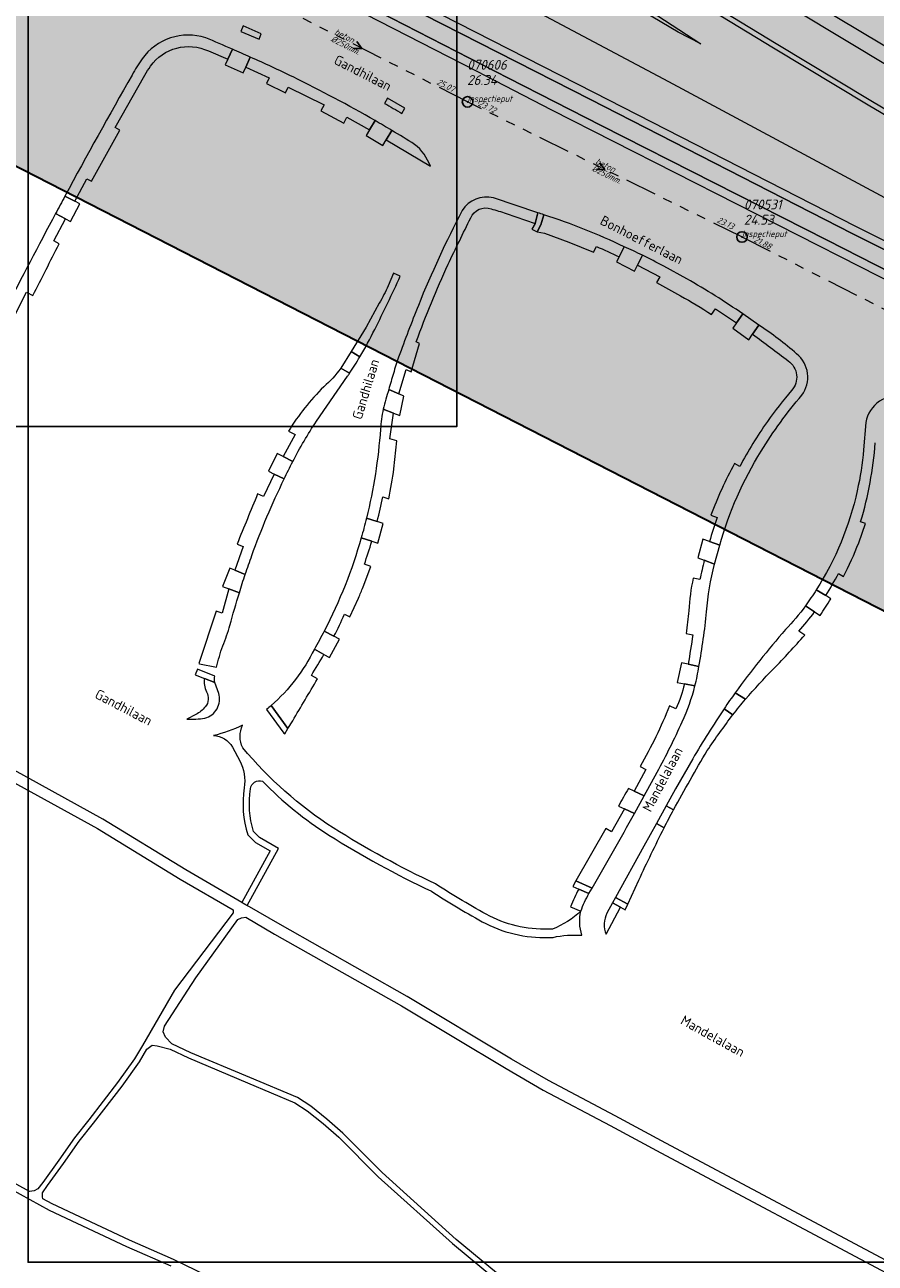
# Model space of a CAD drawing. Extents: x 148869 to 161638, y 453607 to 469810.
# Tile 28 of 256: x 153268 to 153430, y 460629 to 460865. Entities that reach past the tile are written whole.
import ezdxf
from ezdxf.enums import TextEntityAlignment as Align

# ---------------------------------------------------------------- set-up
doc = ezdxf.new("R2010")
doc.units = 0
doc.header["$PDMODE"] = 32
doc.header["$PDSIZE"] = 2
doc.linetypes.add('RI-GWA', pattern=[18.45, 6, -1.8, 1.75, -1.8, 1.75, -1.8, 1.75, -1.8])
doc.layers.get('0').update_dxf_attribs({"linetype": 'CONTINUOUS'})
doc.layers.get('DEFPOINTS').update_dxf_attribs({"linetype": 'CONTINUOUS'})
doc.layers.add('2021', color=41, linetype='CONTINUOUS')
doc.layers.add('2021 hatch', color=41, linetype='CONTINUOUS')
for name, color, linetype, lineweight in [('B-OI-RI-GWA-MATERIAAL-T18', 10, 'CONTINUOUS', 18), ('B-OI-RI-GWA-PUTDEKSELHOOGTE-T25', 10, 'CONTINUOUS', 25), ('B-OI-RI-GWA_BOB-T18', 10, 'CONTINUOUS', 18), ('B-OI-RI-GWA_DIAMETER-T18', 10, 'CONTINUOUS', 18), ('B-OI-RI-GWA_PUTNUMMER-T18', 10, 'CONTINUOUS', 18), ('B-OI-RI-GWA_RIOOLPUT-S', 10, 'CONTINUOUS', 25), ('B-OI-RI-GWA_TRANSPORTLEIDING-G', 10, 'RI-GWA', 18), ('B-OI-RI-STROOMRICHTING-S', 252, 'CONTINUOUS', 25), ('B-RO-OG-TERREIN_CULTUURSCHEIDING-GV', 251, 'CONTINUOUS', 18), ('B-RO-OG-TOPOGRAFIE-T18', 2, 'CONTINUOUS', 18), ('B-RO-VH-VERHARDING_ASFALT-GV', 251, 'CONTINUOUS', 18), ('B-RO-VH-VERHARDING_FUNDERING_ZAND-GV', 251, 'CONTINUOUS', 18), ('B-RO-VH-VERHARDING_GRASBETONSTEEN-GV', 251, 'CONTINUOUS', 18), ('B-RO-VH-VERHARDING_HALFVERHARDING_GRIND-GV', 251, 'CONTINUOUS', 18), ('B-RO-VH-VERHARDING_STRAATBAKSTEEN-GV', 251, 'CONTINUOUS', 18), ('N-OI-KG-BEHEERGRENS-G-2021', 221, 'XX-WERKGRENS', 35), ('X-XX-AL-TEKENBLAD-KADER-G-OZ', 1, 'CONTINUOUS', 25)]:
    doc.layers.add(name, color=color, linetype=linetype, lineweight=lineweight)
doc.styles.add('NLCS-ISO-M200-T18', font='NLCS-ISO.ttf', dxfattribs={"height": 0.36})
doc.styles.add('NLCS-ISO-M500-T18_CURSIEF', font='NLCS-ISO.ttf', dxfattribs={"oblique": 15, "height": 0.9})
doc.styles.add('NLCS-ISO-M750-T25_CURSIEF', font='NLCS-ISO.ttf', dxfattribs={"oblique": 15, "height": 1.875})
doc.linetypes.add('XX-WERKGRENS', pattern='A,0,[137,NLCS.SHX,S=0.1,R=0,X=-1.1,Y=-1.35],-6', length=6)

# ---------------------------------------------------------------- blocks, each defined once
blk = doc.blocks.new('ACMAP_ANN_TEMPLATE_gwa-diam')
at = {"color": 0, "linetype": 'ByBlock', "style": 'NLCS-ISO-M500-T18_CURSIEF', "oblique": 15}
blk.add_attdef('gwa-diam', (-2.2, -1.3), '', height=1.2, dxfattribs=at)
blk = doc.blocks.new('ACMAP_ANN_TEMPLATE_gwa-materiaal')
at = {"color": 0, "linetype": 'ByBlock', "style": 'NLCS-ISO-M500-T18_CURSIEF', "oblique": 15}
blk.add_attdef('gwa-mat', (-2.2, 0.2), '', height=1.2, dxfattribs=at)
blk = doc.blocks.new('ACMAP_ANN_TEMPLATE_gwa-nap-l')
at = {"color": 0, "linetype": 'ByBlock', "style": 'NLCS-ISO-M500-T18_CURSIEF', "oblique": 15}
blk.add_attdef('gwa-nap-l', (2.3, 0.2), '', height=1.2, dxfattribs=at)
blk = doc.blocks.new('ACMAP_ANN_TEMPLATE_gwa-nap-r')
at = {"color": 0, "linetype": 'ByBlock', "style": 'NLCS-ISO-M500-T18_CURSIEF', "oblique": 15}
blk.add_attdef('gwa-nap-r', (-5.6, 0.2), '', height=1.2, dxfattribs=at)
blk = doc.blocks.new('ACMAP_ANN_TEMPLATE_gwa-puth')
at = {"color": 0, "linetype": 'ByBlock', "style": 'NLCS-ISO-M750-T25_CURSIEF', "oblique": 15}
blk.add_attdef('gwa-puth', (3, -5), '', height=1.88, dxfattribs=at)
blk = doc.blocks.new('ACMAP_ANN_TEMPLATE_gwa-putnr')
at = {"color": 0, "linetype": 'ByBlock', "style": 'NLCS-ISO-M750-T25_CURSIEF', "oblique": 15}
blk.add_attdef('gwa-putnr', (3, -2.1), '', height=1.88, dxfattribs=at)
blk = doc.blocks.new('ACMAP_ANN_TEMPLATE_type knoop')
at = {"layer": 'DEFPOINTS', "style": 'NLCS-ISO-M500-T18_CURSIEF', "oblique": 15}
blk.add_attdef('type_knoop', (0, 0), '', height=1.2, dxfattribs=at)

msp = doc.modelspace()

# ---------------------------------------------------------------- hatches: boundary and pattern name
at = {"layer": '2021 hatch', "transparency": 33554636}
h = msp.add_hatch(color=256, dxfattribs=at)
h.dxf.hatch_style = 1
h.paths.add_polyline_path([(153826.57, 462066.25), (153947.46, 462191.01), (154055.28, 462277.11), (154084.55, 462323.51), (154239.31, 462326.82), (154306.49, 462353.82), (154388.2, 462469.94), (154437.2, 462500.14), (154551.66, 462589.48), (154652.94, 462620.29), (154689.97, 462631.74), (154910.27, 462447.69), (154936.89, 462395.54), (154956.69, 462367.04), (154981.01, 462341.27), (155014.96, 462312.37), (155089.08, 462252), (155130.97, 462169.29), (155163.94, 462056.17), (155148.2, 461966.87), (155196.02, 461912.58), (155217.82, 461862.57), (155303.92, 461822.34), (155485.37, 461548.33), (155521.4, 461502.48), (155581.82, 461452.82), (155601.14, 461355.07), (155613.01, 461296.61), (155560.2, 461155.81), (155085.91, 460999.21), (155039.1, 460983.21), (155010.86, 460976.06), (154725.47, 460991.08), (154655.4, 460953.15), (154605.07, 460869.27), (154486.06, 460830.39), (154402.82, 460843.98), (154171.11, 460596.17), (154145.15, 460533.59), (154069.54, 460287.95), (153971.58, 460462.91), (153513.93, 460549.99), (153569.41, 460682.03), (152881.49, 461034.8), (152904.11, 461239.2), (152951.54, 461324.49), (152972.83, 461377.93), (153021.69, 461437.41), (153109.43, 461452.97), (153391.54, 461591.62), (153665.34, 461928.76), (153805.21, 461951.08)])

# ---------------------------------------------------------------- linework, layer by layer
at = {"layer": '2021', "flags": 128}
msp.add_lwpolyline([(155601.14, 461355.07), (155613.01, 461296.61), (155560.2, 461155.81), (155085.91, 460999.21), (155039.1, 460983.21), (155010.86, 460976.06), (154725.47, 460991.08), (154655.4, 460953.15), (154605.07, 460869.27), (154486.06, 460830.39), (154402.82, 460843.98), (154171.11, 460596.17), (154145.15, 460533.59), (154069.54, 460287.95), (153971.58, 460462.91), (153513.93, 460549.99), (153569.41, 460682.03), (152881.49, 461034.8), (152904.11, 461239.2), (152951.54, 461324.49), (152972.83, 461377.93)], dxfattribs=at)
at = {"layer": 'B-OI-RI-GWA_RIOOLPUT-S'}
for p in [(153352.19, 460849.84), (153404.48, 460824.09)]:
    msp.add_point(p, dxfattribs=at)
at = {"layer": 'B-OI-RI-GWA_TRANSPORTLEIDING-G'}
for p, q in [((153352.19, 460849.84), (153311.95, 460870.22)), ((153404.48, 460824.09), (153352.19, 460849.84)), ((153404.48, 460824.09), (153464.2, 460793.81))]:
    msp.add_line(p, q, dxfattribs=at)
at = {"layer": 'B-OI-RI-STROOMRICHTING-S'}
for points in [[(153331.11, 460861.32), (153332.07, 460860.03), (153330.45, 460860.04)], [(153377.36, 460838.25), (153378.33, 460836.97), (153376.73, 460836.96)]]:
    msp.add_lwpolyline(points, dxfattribs=at)
at = {"layer": 'B-RO-OG-TERREIN_CULTUURSCHEIDING-GV', "flags": 128}
for points in [[(153326.54, 460887.75), (153390.46, 460853.73), (153471.15, 460810.39), (153470.89, 460807.94), (153487.55, 460799.45), (153559.48, 460763.59), (153623.67, 460730.31), (153625.83, 460733.52), (153626.24, 460734.02), (153616.36, 460739.6), (153587.55, 460755.84), (153557.74, 460772.66), (153533.82, 460786.2), (153510.58, 460799.89), (153487.23, 460814.03), (153471.17, 460824.27), (153466.64, 460826.91), (153446.51, 460838.62), (153428.53, 460849.22), (153410.49, 460860.09), (153392.19, 460871.28)], [(153377.36, 460873.51), (153396.66, 460860.89), (153392.32, 460863.12), (153358.24, 460883.37)]]:
    msp.add_lwpolyline(points, dxfattribs=at)
at = {"layer": 'B-RO-VH-VERHARDING_ASFALT-GV', "flags": 128}
for points in [[(153462.29, 460839.11), (153451.24, 460845.41), (153438.8, 460852.8), (153432.77, 460856.38), (153414.9, 460867.1), (153396.58, 460878.38), (153388.88, 460883.17), (153379.3, 460889.13), (153362.09, 460900), (153353.76, 460905.4), (153348.87, 460908.58), (153346.24, 460910.28), (153344.92, 460911.14), (153326.87, 460923), (153309.78, 460934.53), (153291.49, 460946.85), (153273.49, 460959.47), (153270.88, 460961.31)], [(153392.72, 460872.13), (153411.01, 460860.94), (153429.04, 460850.07), (153435.09, 460846.51), (153447.02, 460839.48), (153467.15, 460827.78), (153470.27, 460825.96), (153474.01, 460832.36)], [(153416.7, 460869.51), (153427.43, 460863.05), (153434.33, 460858.9), (153451.76, 460848.54), (153464.14, 460841.31), (153475.53, 460834.97), (153479.4, 460841.59), (153476.78, 460843.03), (153468.03, 460847.95), (153455.98, 460855.05), (153438.26, 460865.5)]]:
    msp.add_lwpolyline(points, dxfattribs=at)
for points in [[(153305.99, 460885.88), (153304.4, 460882.79), (153335.24, 460867.03), (153360.02, 460854.38), (153377.66, 460845.36), (153420.69, 460823.47), (153448.47, 460809.29), (153450.04, 460812.41), (153425.46, 460824.75), (153375.59, 460850.31), (153336.81, 460870.1)], [(153306.67, 460887.23), (153305.99, 460885.88), (153336.81, 460870.1), (153375.59, 460850.31), (153425.46, 460824.75), (153450.04, 460812.41), (153450.71, 460813.75), (153426.14, 460826.08), (153376.27, 460851.65), (153337.5, 460871.46), (153321.27, 460879.76)], [(153447.8, 460807.95), (153448.47, 460809.29), (153420.69, 460823.47), (153377.66, 460845.36), (153360.02, 460854.38), (153335.24, 460867.03), (153304.4, 460882.79), (153303.72, 460881.46), (153353.83, 460855.76), (153368.2, 460848.35), (153426.96, 460818.46), (153440.11, 460811.74)]]:
    msp.add_lwpolyline(points, close=True, dxfattribs=at)
at = {"layer": 'B-RO-VH-VERHARDING_FUNDERING_ZAND-GV', "flags": 128}
for points in [[(153433.87, 460628.01), (153389.99, 460651.4), (153380.34, 460656.6), (153367.62, 460663.32), (153360.6, 460667.43), (153340.67, 460679.37), (153316.47, 460693.05), (153310.24, 460696.68), (153309.2, 460697.29), (153298.53, 460703.51), (153282.72, 460713.16), (153258.52, 460726.47)], [(153257.49, 460724.66), (153281.67, 460711.36), (153297.46, 460701.72), (153307.57, 460695.84), (153307.55, 460695.29), (153296.34, 460680.53), (153290.25, 460670.02), (153288.77, 460667.49), (153285.5, 460662.94), (153280.07, 460655.84), (153277.33, 460652.42), (153274.35, 460648.16), (153271.28, 460643.93), (153270.33, 460642.68), (153269.64, 460642.29), (153268.73, 460642.18), (153262.03, 460645.85)], [(153370.51, 460616.06), (153350.04, 460633.07), (153335.91, 460645.78), (153328.41, 460653.31), (153325.37, 460655.94), (153322.31, 460658.47), (153319.79, 460660.07), (153310.71, 460663.91), (153299.49, 460668.63), (153295.89, 460670.34), (153294.68, 460671.57), (153294.24, 460672.62), (153294.46, 460673.7), (153300.45, 460682.89), (153308.44, 460694.02), (153309.13, 460694.33), (153309.95, 460694.45), (153315.44, 460691.25), (153339.62, 460677.58), (153359.54, 460665.64), (153366.61, 460661.5), (153379.36, 460654.77), (153389.01, 460649.57), (153432.87, 460626.19)], [(153310.95, 460622.05), (153296.19, 460629.23), (153287.78, 460632.89), (153273.05, 460639.82), (153271.29, 460640.78), (153271.21, 460641.18), (153271.25, 460641.93), (153272.17, 460643.31), (153275.23, 460647.54), (153278.2, 460651.78), (153280.92, 460655.18), (153286.37, 460662.29), (153289.68, 460666.91), (153291.07, 460669.29), (153292.12, 460670.09), (153293.08, 460669.94), (153295.53, 460669.32), (153299.05, 460667.65), (153310.29, 460662.91), (153319.29, 460659.11), (153321.67, 460657.59), (153324.67, 460655.12), (153327.67, 460652.52), (153335.16, 460645), (153349.33, 460632.25), (153369.82, 460615.23)], [(153261.4, 460644.71), (153272.46, 460638.66), (153287.24, 460631.7), (153295.65, 460628.05)]]:
    msp.add_lwpolyline(points, dxfattribs=at)
at = {"layer": 'B-RO-VH-VERHARDING_GRASBETONSTEEN-GV'}
for points in [[(153302.32, 460862.04, 0.328762), (153290.2, 460858.01)], [(153291.81, 460856.62, -0.365277), (153302.85, 460859.54)], [(153307.4, 460859.87, 0.003735), (153302.32, 460862.04)], [(153290.2, 460858.01, 0.047338), (153288.3, 460854.95)], [(153318.96, 460854.58, 0.008813), (153310.81, 460858.36)], [(153290.73, 460854.95, -0.019189), (153291.81, 460856.62)], [(153288.3, 460854.95, 0.006697), (153275.49, 460831.87)], [(153334.58, 460846.27, 0.017297), (153318.96, 460854.58)], [(153336.37, 460849.55, -0.008787), (153339.68, 460847.63)], [(153342.12, 460841.74, 0.00501), (153337.76, 460844.4)], [(153345.11, 460837.56, 0.138082), (153342.12, 460841.74)], [(153357.14, 460831.52, 0.335595), (153351.17, 460829.12)], [(153352.81, 460827.73, -0.40103), (153356.68, 460829.45)], [(153356.68, 460829.45, -0.020327), (153359.54, 460828.55)], [(153273.71, 460828.55, 0.004492), (153264.06, 460810.12)], [(153351.17, 460829.12, 0.024247), (153342.82, 460811.05)], [(153348.5, 460818.89, -0.005046), (153352.81, 460827.73)], [(153382.04, 460822.22, 0.034022), (153366.73, 460828.33)], [(153269.41, 460812.93, -0.00085), (153274.39, 460822.79)], [(153376.73, 460822.3, -0.00234), (153381.07, 460820.29)], [(153389.57, 460818.51, 0.011943), (153385.51, 460820.61)], [(153342.41, 460804.12, -0.018807), (153348.5, 460818.89)], [(153334.51, 460806.46, 0.010706), (153339.39, 460816.62)], [(153404.64, 460809.42, 0.021217), (153393.97, 460816.12)], [(153337.06, 460814.78, -0.02989), (153335.38, 460811.47)], [(153392.76, 460812.88, -0.019163), (153398.68, 460809.32)], [(153342.82, 460811.05, 0.006576), (153339.07, 460801.2)], [(153331.69, 460801.26, 0.019833), (153334.51, 460806.46)], [(153414.88, 460801.84, 0.033873), (153407.71, 460807.28)], [(153406.5, 460805.54, -0.00717), (153413.29, 460800.46)], [(153339.07, 460801.2, 0.015093), (153338.08, 460798.09)], [(153415.87, 460793.94, 0.401983), (153414.88, 460801.84)], [(153328.03, 460799.09, -0.070676), (153324.81, 460795.56)], [(153413.29, 460800.46, -0.452842), (153413.94, 460794.86)], [(153329.33, 460797.55, 0.002024), (153329.71, 460798.12)], [(153338.08, 460798.09, 0.002889), (153337.18, 460795.03)], [(153324.81, 460795.56, 0.059228), (153318.08, 460787.08)], [(153408.14, 460783.3, -0.037977), (153415.87, 460793.94)], [(153413.94, 460794.86, 0.020992), (153409.32, 460788.92)], [(153435.44, 460793.69, 0.433646), (153428.09, 460788.73)], [(153336.12, 460791.28, 0.030652), (153335.61, 460787.47)], [(153318.89, 460781.28, -0.026221), (153323.4, 460788.97)], [(153335.61, 460787.47, -0.041512), (153332.95, 460770.51)], [(153409.32, 460788.92, 0.032329), (153404.07, 460780.36)], [(153427.07, 460769.83, 0.055977), (153429.86, 460784.89)], [(153400.26, 460765.33, -0.071396), (153408.14, 460783.3)], [(153427.64, 460783.53, -0.03468), (153426.43, 460775.74)], [(153337.17, 460774.2, 0.023918), (153338.16, 460779.93)], [(153403.03, 460780.91, 0.03192), (153398.54, 460771.07)], [(153311.11, 460763.41, -0.028094), (153317.27, 460777.97)], [(153312.21, 460775.16, 0.001383), (153308.29, 460765.58)], [(153426.43, 460775.74, -0.088028), (153418.64, 460756.85)], [(153334.99, 460769.87, 0.012073), (153336.03, 460774.6)], [(153399.75, 460770.62, 0.012222), (153398.29, 460766.06)], [(153331.95, 460766.73, -0.049464), (153324.9, 460749)], [(153332.56, 460761.71, -0.001647), (153333.97, 460766.09)], [(153423.82, 460759.36, 0.019371), (153426.72, 460765.78)], [(153309.85, 460759.8, -0.005205), (153311.11, 460763.41)], [(153397.3, 460762.49, 0.007389), (153396.46, 460758.81)], [(153397.74, 460752.67, -0.045121), (153399.27, 460761.76)], [(153395.19, 460759.1, 0.039276), (153394.33, 460752.87)], [(153420.42, 460755.75, 0.016157), (153422.88, 460759.97)], [(153306.93, 460750.08, -0.009497), (153308.72, 460756.27)], [(153331.43, 460755.29, 0.006158), (153332.28, 460757.39)], [(153416.55, 460753.78, -0.030396), (153412.78, 460749.27)], [(153326.75, 460748.01, 0.010697), (153328.76, 460752.19)], [(153394.33, 460752.87, -0.002071), (153393.84, 460748.52)], [(153396.27, 460742.25, 0.01986), (153397.74, 460752.67)], [(153415.31, 460748.94, 0.013422), (153418.31, 460752.65)], [(153305.56, 460746.15, 0.026334), (153306.93, 460750.08)], [(153412.78, 460749.27, 0.023174), (153403.2, 460737.23)], [(153395.12, 460748.3, -0.006216), (153394.21, 460742.66)], [(153410.46, 460741.79, 0.016946), (153416.42, 460748.23)], [(153304.38, 460742.1, -0.029552), (153305.56, 460746.15)], [(153323.01, 460745.52, -0.098164), (153314.8, 460734.82)], [(153322.44, 460740.53, 0.008447), (153324.84, 460744.54)], [(153302.09, 460739.96, 0.155353), (153302.47, 460737.41)], [(153318.88, 460731.88, -0.001257), (153323.61, 460739.86)], [(153405.15, 460735.98, -0.01394), (153410.46, 460741.79)], [(153302.47, 460737.41, -0.313769), (153302.23, 460734.55)], [(153393.5, 460738.94, -0.060013), (153391.88, 460734.18)], [(153393.09, 460731.72, 0.047455), (153395.52, 460738.54)], [(153302.15, 460732.38, 0.422408), (153304.79, 460737.12)], [(153302.23, 460734.55, -0.100546), (153300.44, 460733.09)], [(153390.67, 460734.71, -0.037103), (153385.06, 460723.2)], [(153401.11, 460734.19, 0.021172), (153395.11, 460724.65)], [(153397.85, 460726.2, -0.014125), (153402.76, 460733.05)], [(153298.72, 460732.2, 0.038186), (153302.15, 460732.38)], [(153388.3, 460722.11, 0.022155), (153393.09, 460731.72)], [(153391.45, 460714.94, -0.009232), (153397.85, 460726.2)], [(153375.93, 460699.98, 0.00492), (153384, 460714.24)], [(153384.82, 460701.53, -0.007839), (153389.64, 460711.49)], [(153373.39, 460699.83, 0.039803), (153371.83, 460696.44)], [(153373.8, 460695.64, -0.045998), (153375.33, 460698.98)], [(153378.75, 460695.23, 0.207001), (153378.58, 460691.2)]]:
    msp.add_lwpolyline(points, format="xyb", dxfattribs=at)
at = {"layer": 'B-RO-VH-VERHARDING_GRASBETONSTEEN-GV', "flags": 128}
msp.add_lwpolyline([(153312.48, 460861.76), (153312.9, 460862.78), (153309.45, 460864.32), (153309.02, 460863.28)], close=True, dxfattribs=at)
for points in [[(153302.85, 460859.54), (153306.53, 460857.98)], [(153306.53, 460857.98), (153307.4, 460859.87)], [(153310.81, 460858.36), (153309.95, 460856.48), (153314.43, 460854.41), (153313.89, 460853.34), (153317.53, 460851.59), (153318.05, 460852.67), (153324.85, 460849.27), (153324.22, 460848.12), (153328.65, 460845.8), (153329.22, 460846.9), (153333.5, 460844.48)], [(153275.49, 460831.87), (153277.35, 460830.91), (153279.68, 460835.15), (153280.55, 460834.7), (153285.98, 460844.46), (153285.08, 460844.97), (153290.73, 460854.95)], [(153339.68, 460847.63), (153340.23, 460848.61), (153336.95, 460850.53), (153336.37, 460849.55)], [(153333.5, 460844.48), (153334.58, 460846.27)], [(153337.76, 460844.4), (153336.7, 460842.62), (153345.11, 460837.56)], [(153359.54, 460828.55), (153365.05, 460826.67), (153365.6, 460828.69), (153357.14, 460831.52)], [(153274.39, 460822.79), (153273.36, 460823.36), (153275.58, 460827.55), (153273.71, 460828.55)], [(153366.73, 460828.33), (153366.17, 460826.4), (153365.47, 460825.05), (153366.86, 460824.8), (153371.51, 460823.1), (153376.17, 460821.21), (153376.73, 460822.3)], [(153381.07, 460820.29), (153382.04, 460822.22)], [(153385.51, 460820.61), (153384.56, 460818.72), (153388.84, 460816.48), (153388.22, 460815.41), (153392.76, 460812.88)], [(153393.97, 460816.12), (153389.57, 460818.51)], [(153339.39, 460816.62), (153338.12, 460817.21), (153337.06, 460814.78)], [(153264.06, 460810.12), (153265.95, 460809.17), (153268.2, 460813.56), (153269.41, 460812.93)], [(153335.38, 460811.47), (153332.85, 460806.93), (153330.03, 460802.28), (153331.69, 460801.26)], [(153398.68, 460809.32), (153399.41, 460810.37), (153403.44, 460807.7)], [(153403.44, 460807.7), (153404.64, 460809.42)], [(153407.71, 460807.28), (153406.5, 460805.54)], [(153337.18, 460795.03), (153339.08, 460794.21), (153340.48, 460798.81), (153341.48, 460798.42), (153343.02, 460803.82), (153342.41, 460804.12)], [(153329.71, 460798.12), (153328.03, 460799.09)], [(153323.4, 460788.97), (153329.33, 460797.55)], [(153338.16, 460779.93), (153338.7, 460785.24), (153337.4, 460785.6), (153338.11, 460790.53), (153336.12, 460791.28)], [(153318.08, 460787.08), (153319.33, 460786.45), (153317.04, 460782.23), (153318.89, 460781.28)], [(153428.09, 460788.73), (153427.64, 460783.53)], [(153404.07, 460780.36), (153403.03, 460780.91)], [(153315.36, 460778.91), (153313.35, 460774.64), (153312.21, 460775.16)], [(153317.27, 460777.97), (153315.36, 460778.91)], [(153336.03, 460774.6), (153337.17, 460774.2)], [(153332.95, 460770.51), (153334.99, 460769.87)], [(153398.54, 460771.07), (153399.75, 460770.62)], [(153426.72, 460765.78), (153428, 460769.51), (153427.07, 460769.83)], [(153308.29, 460765.58), (153309.48, 460765.13), (153307.89, 460760.59), (153309.85, 460759.8)], [(153333.97, 460766.09), (153331.95, 460766.73)], [(153398.29, 460766.06), (153400.26, 460765.33)], [(153332.28, 460757.39), (153333.75, 460761.27)], [(153333.75, 460761.27), (153332.56, 460761.71)], [(153399.27, 460761.76), (153397.3, 460762.49)], [(153396.46, 460758.81), (153395.19, 460759.1)], [(153422.88, 460759.97), (153423.82, 460759.36)], [(153308.72, 460756.27), (153306.75, 460757.02), (153305.44, 460752.41), (153304.28, 460752.81), (153301.02, 460742.78), (153301.16, 460742.75)], [(153418.64, 460756.85), (153420.42, 460755.75)], [(153328.76, 460752.19), (153329.75, 460751.69), (153331.43, 460755.29)], [(153418.31, 460752.65), (153416.55, 460753.78)], [(153324.9, 460749), (153326.75, 460748.01)], [(153393.84, 460748.52), (153395.12, 460748.3)], [(153416.42, 460748.23), (153415.31, 460748.94)], [(153324.84, 460744.54), (153323.01, 460745.52)], [(153301.16, 460742.75), (153304.38, 460742.1)], [(153394.21, 460742.66), (153396.27, 460742.25)], [(153304.06, 460739.18), (153302.09, 460739.96)], [(153323.61, 460739.86), (153322.44, 460740.53)], [(153304.79, 460737.12), (153304.06, 460739.18)], [(153395.52, 460738.54), (153393.5, 460738.94)], [(153403.2, 460737.23), (153405.15, 460735.98)], [(153314.8, 460734.82), (153317.98, 460730.43)], [(153300.44, 460733.09), (153298.72, 460732.2)], [(153391.88, 460734.18), (153390.67, 460734.71)], [(153402.76, 460733.05), (153401.11, 460734.19)], [(153317.98, 460730.43), (153318.88, 460731.88)], [(153385.06, 460723.2), (153386.17, 460722.58), (153383.93, 460718.47)], [(153395.11, 460724.65), (153391.83, 460718.92), (153390.04, 460715.67), (153391.45, 460714.94)], [(153383.93, 460718.47), (153385.83, 460717.59), (153388.3, 460722.11)], [(153384, 460714.24), (153382.07, 460715.13), (153379.63, 460710.73), (153378.53, 460711.34), (153372.85, 460701.37)], [(153388.19, 460712.34), (153385.77, 460707.99), (153380.39, 460698.21), (153382.73, 460696.92), (153384.82, 460701.53)], [(153389.64, 460711.49), (153388.19, 460712.34)], [(153372.85, 460701.37), (153375.93, 460699.98)], [(153375.33, 460698.98), (153373.39, 460699.83)], [(153378.58, 460691.2), (153381.33, 460696.37), (153379.82, 460697.18), (153378.75, 460695.23)], [(153371.83, 460696.44), (153373.8, 460695.64)]]:
    msp.add_lwpolyline(points, dxfattribs=at)
at = {"layer": 'B-RO-VH-VERHARDING_HALFVERHARDING_GRIND-GV'}
for points in [[(153309.33, 460731.07, -0.059157), (153303.78, 460729.06)], [(153309.37, 460726.75, -0.22312), (153309.33, 460731.07)], [(153303.78, 460729.06, -0.263823), (153307.42, 460726.89)], [(153326.62, 460711.46, -0.076288), (153309.37, 460726.75)], [(153308.8, 460724.27, -0.150201), (153309.67, 460719.11)], [(153309.67, 460719.11, 0.120227), (153310.35, 460710.17)], [(153311.41, 460710.8, -0.116175), (153310.86, 460718.91)], [(153310.86, 460718.91, -0.508828), (153313.15, 460720.36)], [(153313.15, 460720.36, 0.05769), (153325.77, 460710.11)], [(153346.11, 460700.8, -0.029541), (153326.62, 460711.46)], [(153325.77, 460710.11, 0.029437), (153345.33, 460699.4)], [(153356.41, 460694.65, -0.019729), (153346.11, 460700.8)], [(153345.33, 460699.4, 0.01951), (153355.67, 460693.23)], [(153373.8, 460695.64, -0.094719), (153368.39, 460692.21)], [(153373.99, 460691.02, -0.142452), (153373.8, 460695.64)], [(153355.67, 460693.23, 0.130852), (153368.48, 460690.62)], [(153368.39, 460692.21, -0.130397), (153356.41, 460694.65)], [(153368.48, 460690.62, -0.067703), (153373.99, 460691.02)]]:
    msp.add_lwpolyline(points, format="xyb", dxfattribs=at)
at = {"layer": 'B-RO-VH-VERHARDING_HALFVERHARDING_GRIND-GV', "flags": 128}
for points in [[(153307.42, 460726.89), (153308.8, 460724.27)], [(153310.35, 460710.17), (153311.82, 460708.68), (153314.58, 460707.1), (153309.2, 460697.29), (153310.24, 460696.68), (153316.2, 460707.56), (153312.55, 460709.64), (153311.41, 460710.8)]]:
    msp.add_lwpolyline(points, dxfattribs=at)
at = {"layer": 'B-RO-VH-VERHARDING_STRAATBAKSTEEN-GV', "flags": 128}
for points in [[(153307.4, 460859.87), (153306.53, 460857.98), (153306.03, 460856.87), (153309.44, 460855.35), (153309.95, 460856.48), (153310.81, 460858.36)], [(153334.58, 460846.27), (153333.5, 460844.48), (153332.86, 460843.42), (153336.06, 460841.55), (153336.7, 460842.62), (153337.76, 460844.4)], [(153278.32, 460830.4), (153277.35, 460830.91), (153275.49, 460831.87)], [(153273.71, 460828.55), (153275.58, 460827.55), (153276.55, 460827.03), (153278.32, 460830.4)], [(153365.6, 460828.69), (153365.05, 460826.67), (153364.45, 460825.6), (153365.47, 460825.05), (153366.17, 460826.4), (153366.73, 460828.33)], [(153382.04, 460822.22), (153381.07, 460820.29), (153380.59, 460819.35), (153384, 460817.6), (153384.56, 460818.72), (153385.51, 460820.61)], [(153330.03, 460802.28), (153328.03, 460799.09), (153329.71, 460798.12)], [(153331.69, 460801.26), (153330.03, 460802.28)], [(153336.12, 460791.28), (153338.11, 460790.53), (153339.32, 460790.08), (153340.08, 460793.78), (153339.08, 460794.21), (153337.18, 460795.03)], [(153318.89, 460781.28), (153317.04, 460782.23), (153315.92, 460782.81), (153314.25, 460779.45), (153315.36, 460778.91), (153317.27, 460777.97)], [(153336.14, 460769.51), (153334.99, 460769.87), (153332.95, 460770.51)], [(153331.95, 460766.74), (153331.95, 460766.73), (153333.97, 460766.09), (153335.13, 460765.73), (153336.14, 460769.51)], [(153309.85, 460759.8), (153307.89, 460760.59), (153306.88, 460760.99), (153305.53, 460757.49), (153306.75, 460757.02), (153308.72, 460756.27)], [(153421.4, 460755.14), (153420.42, 460755.75), (153418.64, 460756.85)], [(153416.55, 460753.78), (153418.31, 460752.65), (153419.36, 460751.97)], [(153327.82, 460747.44), (153326.75, 460748.01), (153324.9, 460749)], [(153323.01, 460745.52), (153324.84, 460744.54), (153325.92, 460743.96), (153327.82, 460747.44)], [(153396.27, 460742.25), (153394.21, 460742.66), (153392.98, 460742.91), (153392.16, 460739.21), (153393.5, 460738.94)], [(153304.04, 460740.42), (153300.78, 460741.74), (153300.32, 460740.66)], [(153300.32, 460740.66), (153302.09, 460739.96), (153304.06, 460739.18)], [(153393.5, 460738.94), (153395.52, 460738.54)], [(153405.15, 460735.98), (153403.2, 460737.23)], [(153313.92, 460734.07), (153317.21, 460729.54), (153317.36, 460729.42), (153317.98, 460730.43), (153314.8, 460734.82)], [(153401.11, 460734.19), (153402.76, 460733.05)], [(153384, 460714.24), (153385.83, 460717.59), (153383.93, 460718.47), (153382.83, 460718.97)], [(153380.95, 460715.64), (153382.07, 460715.13), (153384, 460714.24)], [(153391.45, 460714.94), (153390.04, 460715.67), (153388.19, 460712.34), (153389.64, 460711.49)]]:
    msp.add_lwpolyline(points, dxfattribs=at)
at = {"layer": 'B-RO-VH-VERHARDING_STRAATBAKSTEEN-GV'}
for points in [[(153310.81, 460858.36, 0.009015), (153307.4, 460859.87)], [(153337.76, 460844.4, 0.003757), (153334.58, 460846.27)], [(153275.49, 460831.87, 0.000953), (153273.71, 460828.55)], [(153366.73, 460828.33, 0.002679), (153365.6, 460828.69)], [(153385.51, 460820.61, 0.010169), (153382.04, 460822.22)], [(153329.71, 460798.12, 0.012252), (153331.69, 460801.26)], [(153337.18, 460795.03, 0.003666), (153336.12, 460791.28)], [(153317.27, 460777.97, -0.010688), (153318.89, 460781.28)], [(153332.95, 460770.51, -0.009567), (153331.95, 460766.74)], [(153308.72, 460756.27, -0.005371), (153309.85, 460759.8)], [(153418.64, 460756.85, -0.019381), (153416.55, 460753.78)], [(153419.36, 460751.97, 0.013254), (153421.4, 460755.14)], [(153324.9, 460749, -0.010062), (153323.01, 460745.52)], [(153395.52, 460738.54, 0.024779), (153396.27, 460742.25)], [(153304.06, 460739.18, -0.105079), (153304.04, 460740.42)], [(153403.2, 460737.23, 0.017928), (153401.11, 460734.19)], [(153314.8, 460734.82, -0.012324), (153313.92, 460734.07)], [(153402.76, 460733.05, -0.017435), (153405.15, 460735.98)], [(153382.83, 460718.97, 0.007727), (153380.95, 460715.64)], [(153389.64, 460711.49, -0.004938), (153391.45, 460714.94)]]:
    msp.add_lwpolyline(points, format="xyb", dxfattribs=at)
at = {"layer": 'B-RO-VH-VERHARDING_STRAATBAKSTEEN-GV', "flags": 128}
for points in [[(153402.73, 460806.69), (153405.78, 460804.51), (153406.5, 460805.54), (153407.71, 460807.28), (153404.64, 460809.42), (153403.44, 460807.7)], [(153396.08, 460762.95), (153397.3, 460762.49), (153399.27, 460761.76), (153400.26, 460765.33), (153398.29, 460766.06), (153397.05, 460766.52)], [(153372.26, 460700.32), (153373.39, 460699.83), (153375.33, 460698.98), (153375.93, 460699.98), (153372.85, 460701.37)], [(153380.39, 460698.21), (153379.82, 460697.18), (153381.33, 460696.37), (153382.22, 460695.89), (153382.73, 460696.92)]]:
    msp.add_lwpolyline(points, close=True, dxfattribs=at)
at = {"layer": 'DEFPOINTS', "flags": 128}
msp.add_lwpolyline([(153268.48, 460628.71), (153268.48, 461243.71), (153565.99, 461243.71), (153698.98, 461243.71), (153698.98, 460735.52), (153623.45, 460735.52), (153623.45, 460714.06), (153559.1, 460714.06), (153559.1, 460628.71)], close=True, dxfattribs=at)
at = {"layer": 'N-OI-KG-BEHEERGRENS-G-2021', "flags": 128}
msp.add_lwpolyline([(153826.57, 462066.25), (153947.46, 462191.01), (154055.28, 462277.11), (154084.55, 462323.51), (154239.31, 462326.82), (154306.49, 462353.82), (154388.2, 462469.94), (154437.2, 462500.14), (154551.66, 462589.48), (154652.94, 462620.29), (154689.97, 462631.74), (154910.27, 462447.69), (154936.89, 462395.54), (154956.69, 462367.04), (154981.01, 462341.27), (155014.96, 462312.37), (155089.08, 462252), (155130.97, 462169.29), (155163.94, 462056.17), (155148.2, 461966.87), (155196.02, 461912.58), (155217.82, 461862.57), (155303.92, 461822.34), (155485.37, 461548.33), (155521.4, 461502.48), (155581.82, 461452.82), (155601.14, 461355.07), (155613.01, 461296.61), (155560.2, 461155.81), (155085.91, 460999.21), (155039.1, 460983.21), (155010.86, 460976.06), (154725.47, 460991.08), (154655.4, 460953.15), (154605.07, 460869.27), (154486.06, 460830.39), (154402.82, 460843.98), (154171.11, 460596.17), (154145.15, 460533.59), (154069.54, 460287.95), (153971.58, 460462.91), (153513.93, 460549.99), (153569.41, 460682.03), (152881.49, 461034.8), (152904.11, 461239.2), (152951.54, 461324.49), (152972.83, 461377.93), (153021.69, 461437.41), (153109.43, 461452.97), (153391.54, 461591.62), (153665.34, 461928.76), (153805.21, 461951.08)], close=True, dxfattribs=at)
at = {"layer": 'X-XX-AL-TEKENBLAD-KADER-G-OZ'}
for points in [[(152919.64, 461402.97), (153350.14, 461402.97), (153350.14, 460787.97), (152919.64, 460787.97)], [(153268.48, 461243.71), (153698.98, 461243.71), (153698.98, 460628.71), (153268.48, 460628.71)]]:
    msp.add_lwpolyline(points, close=True, dxfattribs=at)

# ---------------------------------------------------------------- block references
at = {"layer": 'B-OI-RI-GWA-MATERIAAL-T18'}
for p, rotation in [((153328.58, 460861.62), 333.1395538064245), ((153378.33, 460836.97), 333.7822450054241)]:
    msp.add_blockref('ACMAP_ANN_TEMPLATE_gwa-materiaal', p, dxfattribs=dict(at, rotation=rotation)).add_auto_attribs({'gwa-mat': 'beton'})
at = {"layer": 'B-OI-RI-GWA-PUTDEKSELHOOGTE-T25'}
for p, values in [((153349.11, 460858.07), {'gwa-puth': '26.34'}), ((153401.84, 460831.44), {'gwa-puth': '24.53'})]:
    msp.add_blockref('ACMAP_ANN_TEMPLATE_gwa-puth', p, dxfattribs=at).add_auto_attribs(values)
at = {"layer": 'B-OI-RI-GWA_BOB-T18'}
for name, p, rotation, values in [('ACMAP_ANN_TEMPLATE_gwa-nap-l', (153344.04, 460854.11), 333.1395538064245, {'gwa-nap-l': '25.07'}), ('ACMAP_ANN_TEMPLATE_gwa-nap-r', (153359.02, 460846.51), 333.7822450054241, {'gwa-nap-r': '23.72'}), ('ACMAP_ANN_TEMPLATE_gwa-nap-l', (153397.43, 460827.78), 333.7822450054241, {'gwa-nap-l': '23.13'}), ('ACMAP_ANN_TEMPLATE_gwa-nap-l', (153404.48, 460824.09), 333.1134957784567, {'gwa-nap-l': '21.88'})]:
    msp.add_blockref(name, p, dxfattribs=dict(at, rotation=rotation)).add_auto_attribs(values)
at = {"layer": 'B-OI-RI-GWA_DIAMETER-T18'}
for p, rotation in [((153328.58, 460861.62), 333.1395538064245), ((153378.33, 460836.97), 333.7822450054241)]:
    msp.add_blockref('ACMAP_ANN_TEMPLATE_gwa-diam', p, dxfattribs=dict(at, rotation=rotation)).add_auto_attribs({'gwa-diam': '%%c250mm.'})
at = {"layer": 'B-OI-RI-GWA_PUTNUMMER-T18'}
for p, values in [((153349.11, 460858.07), {'gwa-putnr': '070606'}), ((153401.84, 460831.44), {'gwa-putnr': '070531'})]:
    msp.add_blockref('ACMAP_ANN_TEMPLATE_gwa-putnr', p, dxfattribs=at).add_auto_attribs(values)
at = {"layer": 'DEFPOINTS'}
for p in [(153352.19, 460849.84), (153404.48, 460824.09)]:
    msp.add_blockref('ACMAP_ANN_TEMPLATE_type knoop', p, dxfattribs=at).add_auto_attribs({'type_knoop': 'inspectieput'})

# ---------------------------------------------------------------- texts
at = {"layer": 'B-RO-OG-TOPOGRAFIE-T18', "style": 'NLCS-ISO-M200-T18'}
for s, rotation, p in [('Gandhilaan', 333, (153332.25, 460855.36)), ('Bonhoefferlaan', 333, (153385.36, 460823.54)), ('Gandhilaan', 73.1, (153332.8, 460795.08)), ('Gandhilaan', 332.5, (153286.69, 460734.45)), ('Mandelalaan', 62.4, (153389.35, 460720.73)), ('Mandelalaan', 331.1, (153398.92, 460671.81))]:
    msp.add_text(s, height=1.875, rotation=rotation, dxfattribs=at).set_placement(p, align=Align.MIDDLE)

doc.saveas('drawing.dxf')
